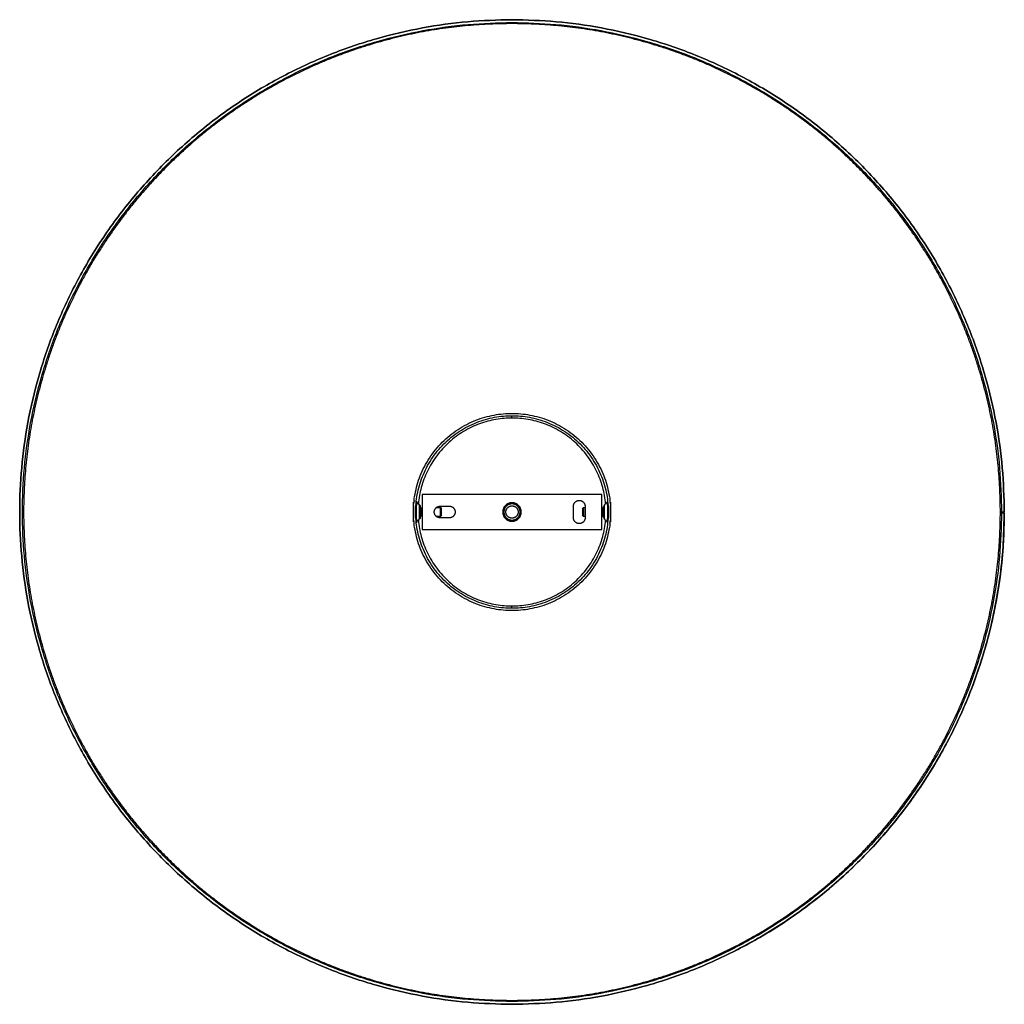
# Model space of a CAD drawing. Header units: millimetres. Extents: x 699 to 1124, y 1672 to 2097.
import ezdxf

# ---------------------------------------------------------------- set-up
doc = ezdxf.new("R2010")
doc.units = ezdxf.units.MM
doc.layers.add('Make2D$Visible$Curvas', color=7, linetype='Continuous')
doc.layers.add('Make2D$Visible$Tangentes', color=7, linetype='Continuous')

msp = doc.modelspace()

# ---------------------------------------------------------------- linework, layer by layer
at = {"layer": 'Make2D$Visible$Curvas', "color": 250, "lineweight": -3, "true_color": 0x171717}
for points in [[(952.61, 1889.25), (952.62, 1889.21), (952.62, 1889.17), (952.61, 1889.13), (952.61, 1889.1), (952.6, 1889.06), (952.59, 1889.02), (952.58, 1888.99), (952.56, 1888.95), (952.54, 1888.92), (952.52, 1888.89), (952.5, 1888.86), (952.47, 1888.83), (951.32, 1887.69)], [(941.88, 1886.23), (942.18, 1886.53), (942.88, 1886.53)], [(871.44, 1881.38), (870.29, 1880.23), (870.27, 1880.2), (870.25, 1880.17), (870.23, 1880.14), (870.21, 1880.11), (870.19, 1880.08), (870.18, 1880.04), (870.16, 1880), (870.16, 1879.97), (870.15, 1879.93), (870.15, 1879.89), (870.15, 1879.86), (870.15, 1879.82)], [(880.88, 1882.83), (880.58, 1882.53), (878.88, 1882.53)], [(942.88, 1882.53), (942.18, 1882.53), (941.88, 1882.83)], [(950.77, 1882.8), (950.25, 1882.8), (950.13, 1882.73)]]:
    msp.add_lwpolyline(points, dxfattribs=at)
at = {"layer": 'Make2D$Visible$Curvas', "color": 250, "true_color": 0x171717}
for points in [[(1123.58, 1884.53), (1122.38, 1884.53)], [(1122.38, 1884.16), (1121.88, 1884.16), (1122.38, 1884.16), (1123.58, 1884.16)]]:
    msp.add_lwpolyline(points, dxfattribs=at)
msp.add_polyline3d([(1121.88, 1884.53, 0), (1122.38, 1884.53, 0)], close=True, dxfattribs=at)
for points, knots in [([(911.38, 2096.73), (699.18, 2096.73), (699.18, 1884.53), (699.18, 1672.33), (911.38, 1672.33)], [2.283334, 2.283334, 2.283334, 3.85413, 3.85413, 5.424927, 5.424927, 5.424927]), ([(911.38, 1672.33), (699.18, 1672.33), (699.18, 1884.53), (699.18, 2096.73), (911.38, 2096.73)], [8.563029, 8.563029, 8.563029, 10.133825, 10.133825, 11.704621, 11.704621, 11.704621]), ([(911.38, 1673.53), (700.38, 1673.53), (700.38, 1884.53), (700.38, 2095.53), (911.38, 2095.53)], [-4.999851, -4.999851, -4.999851, -3.429055, -3.429055, -1.858259, -1.858259, -1.858259])]:
    msp.add_rational_spline(points, [1, 0.707106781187, 1, 0.707106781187, 1], degree=2, knots=knots, dxfattribs=at)
for points, weights in [([(1123.58, 1884.53), (1123.58, 2096.73), (911.38, 2096.73)], [1, 0.707106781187, 1]), ([(911.38, 2096.73), (1123.58, 2096.73), (1123.58, 1884.53)], [1, 0.707106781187, 1]), ([(911.38, 2095.53), (1122.38, 2095.53), (1122.38, 1884.53)], [1, 0.707106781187, 1]), ([(1122.38, 1884.16), (1122.01, 1673.53), (911.38, 1673.53)], [1, 0.707723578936, 1]), ([(911.38, 1672.33), (1123.21, 1672.33), (1123.58, 1884.16)], [1, 0.707723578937, 1]), ([(1123.58, 1884.16), (1123.21, 1672.33), (911.38, 1672.33)], [1, 0.707723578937, 1]), ([(1123.58, 1884.16), (1123.36, 1754.38), (1007.72, 1695.46)], [1, 0.798071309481, 0.875160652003]), ([(1007.72, 1695.46), (1123.36, 1754.38), (1123.58, 1884.16)], [0.875160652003, 0.798071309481, 1])]:
    msp.add_rational_spline(points, weights, degree=2, dxfattribs=at)
at = {"layer": 'Make2D$Visible$Curvas', "color": 7, "lineweight": -3, "true_color": 0xffffff}
for points, knots in [([(911.38, 2095.03), (871.23, 2095.03), (833.9, 2080.25), (793.36, 2064.21), (762.54, 2033.38), (731.71, 2002.55), (715.66, 1962.02), (700.88, 1924.68), (700.88, 1884.53), (700.88, 1844.38), (715.66, 1807.05), (731.71, 1766.51), (762.54, 1735.69), (793.36, 1704.86), (833.9, 1688.81), (871.23, 1674.03), (911.38, 1674.03)], [669.979991, 669.979991, 669.979991, 750.283034, 750.283034, 837.474989, 837.474989, 924.666944, 924.666944, 1004.969987, 1004.969987, 1085.27303, 1085.27303, 1172.464984, 1172.464984, 1259.656939, 1259.656939, 1339.959982, 1339.959982, 1339.959982]), ([(911.38, 1674.03), (951.53, 1674.03), (988.87, 1688.81), (1029.4, 1704.86), (1060.23, 1735.69), (1091.06, 1766.51), (1107.1, 1807.05), (1121.88, 1844.38), (1121.88, 1884.53), (1121.88, 1924.68), (1107.1, 1962.02), (1091.06, 2002.55), (1060.23, 2033.38), (1029.4, 2064.21), (988.87, 2080.25), (951.53, 2095.03), (911.38, 2095.03)], [0, 0, 0, 80.303043, 80.303043, 167.494998, 167.494998, 254.686953, 254.686953, 334.989996, 334.989996, 415.293038, 415.293038, 502.484993, 502.484993, 589.676948, 589.676948, 669.979991, 669.979991, 669.979991])]:
    msp.add_rational_spline(points, [1, 0.926776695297, 0.890165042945, 0.853553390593, 0.853553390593, 0.853553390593, 0.890165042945, 0.926776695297, 1, 0.926776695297, 0.890165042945, 0.853553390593, 0.853553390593, 0.853553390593, 0.890165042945, 0.926776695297, 1], degree=2, knots=knots, dxfattribs=at)
at = {"layer": 'Make2D$Visible$Curvas', "color": 250, "lineweight": -3, "true_color": 0x171717}
for points, weights, degree, knots in [([(911.38, 1842.03), (868.88, 1842.03), (868.88, 1884.53), (868.88, 1927.03), (911.38, 1927.03)], [1, 0.707106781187, 1, 0.707106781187, 1], 2, [3.141593, 3.141593, 3.141593, 4.712389, 4.712389, 6.283185, 6.283185, 6.283185]), ([(911.38, 1927.03), (953.88, 1927.03), (953.88, 1884.53), (953.88, 1842.03), (911.38, 1842.03)], [1, 0.707106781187, 1, 0.707106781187, 1], 2, [0, 0, 0, 1.570796, 1.570796, 3.141593, 3.141593, 3.141593]), ([(911.38, 1843.03), (869.88, 1843.03), (869.88, 1884.53), (869.88, 1926.03), (911.38, 1926.03)], [1, 0.707106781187, 1, 0.707106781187, 1], 2, [5.141593, 5.141593, 5.141593, 6.712389, 6.712389, 8.283185, 8.283185, 8.283185]), ([(911.38, 1926.03), (952.88, 1926.03), (952.88, 1884.53), (952.88, 1843.03), (911.38, 1843.03)], [1, 0.707106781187, 1, 0.707106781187, 1], 2, [8.283185, 8.283185, 8.283185, 9.853982, 9.853982, 11.424778, 11.424778, 11.424778]), ([(868.88, 1880.33), (868.88, 1880.33), (868.88, 1884.53), (868.88, 1888.73), (868.88, 1888.73)], [1, 0.707106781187, 1, 0.707106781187, 1], 2, [-7.283185, -7.283185, -7.283185, -5.712389, -5.712389, -4.141593, -4.141593, -4.141593]), ([(870.1, 1882.31), (870.08, 1882.56), (870.07, 1882.82), (870.05, 1883.37), (870.04, 1883.65), (870.03, 1884.23), (870.03, 1884.52), (870.03, 1884.95), (870.03, 1885.1), (870.04, 1885.38), (870.04, 1885.53), (870.06, 1885.95), (870.07, 1886.21), (870.1, 1886.73), (870.11, 1886.97), (870.15, 1887.41), (870.16, 1887.62), (870.19, 1887.89), (870.2, 1887.98), (870.21, 1888.14), (870.22, 1888.21), (870.24, 1888.41), (870.26, 1888.52), (870.28, 1888.7), (870.29, 1888.76), (870.29, 1888.82), (870.29, 1888.83), (870.29, 1888.83)], [0.999999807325, 0.999999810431, 0.999999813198, 0.999999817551, 0.999999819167, 0.999999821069, 0.999999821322, 0.999999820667, 0.999999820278, 0.999999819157, 0.999999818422, 0.999999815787, 0.999999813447, 0.999999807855, 0.999999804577, 0.999999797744, 0.999999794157, 0.999999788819, 0.999999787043, 0.999999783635, 0.999999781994, 0.999999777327, 0.999999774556, 0.999999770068, 0.999999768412, 0.999999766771, 0.999999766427, 0.999999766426], 3, [14.99970279, 14.99970279, 14.99970279, 14.99970279, 15.00064031, 15.00064031, 15.00157783, 15.00157783, 15.00251535, 15.00251535, 15.00298411, 15.00298411, 15.00345287, 15.00345287, 15.00439039, 15.00439039, 15.0053279, 15.0053279, 15.00626542, 15.00626542, 15.00673418, 15.00673418, 15.00720294, 15.00720294, 15.00814046, 15.00814046, 15.00907798, 15.00907798, 15.00972809, 15.00972809, 15.00972809, 15.00972809]), ([(953.88, 1888.73), (953.88, 1888.73), (953.88, 1884.53), (953.88, 1880.33), (953.88, 1880.33)], [1, 0.707106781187, 1, 0.707106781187, 1], 2, [-7.283185, -7.283185, -7.283185, -5.712389, -5.712389, -4.141593, -4.141593, -4.141593]), ([(871.44, 1887.69), (871.44, 1887.69), (871.44, 1884.53), (871.44, 1881.38), (871.44, 1881.38)], [1, 0.707106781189, 1, 0.707106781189, 1], 2, [1.835119, 1.835119, 1.835119, 2.335119, 2.335119, 2.835119, 2.835119, 2.835119]), ([(871.87, 1886.78), (871.87, 1886.78), (871.87, 1884.53), (871.87, 1882.28), (871.87, 1882.28)], [1, 0.707106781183, 1, 0.707106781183, 1], 2, [-6.963653, -6.963653, -6.963653, -5.392857, -5.392857, -3.822061, -3.822061, -3.822061]), ([(872.52, 1886.26), (872.52, 1886.26), (872.52, 1884.53), (872.52, 1882.8), (872.52, 1882.8)], [0.999993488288, 0.707110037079, 1, 0.707106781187, 1], 2, [-2.926991, -2.926991, -2.926991, -1.356203, -1.356203, 0.214602, 0.214602, 0.214602]), ([(880.58, 1882.53), (880.58, 1882.53), (880.58, 1884.53), (880.58, 1886.53), (880.58, 1886.53)], [1, 0.707106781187, 1, 0.707106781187, 1], 2, [-7.283185, -7.283185, -7.283185, -5.712389, -5.712389, -4.141593, -4.141593, -4.141593]), ([(880.88, 1886.23), (880.88, 1886.23), (880.88, 1884.53), (880.88, 1882.83), (880.88, 1882.83)], [1, 0.707106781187, 1, 0.707106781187, 1], 2, [-3.141593, -3.141593, -3.141593, -1.570796, -1.570796, 0, 0, 0]), ([(911.38, 1888.53), (907.38, 1888.53), (907.38, 1884.53), (907.38, 1880.53), (911.38, 1880.53)], [1, 0.707106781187, 1, 0.707106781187, 1], 2, [0, 0, 0, 1.570796, 1.570796, 3.141593, 3.141593, 3.141593]), ([(911.38, 1888.03), (907.88, 1888.03), (907.88, 1884.53), (907.88, 1881.03), (911.38, 1881.03)], [1, 0.707106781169, 1, 0.707106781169, 1], 2, [6.950258, 6.950258, 6.950258, 8.521054, 8.521054, 10.091851, 10.091851, 10.091851]), ([(911.38, 1880.53), (915.38, 1880.53), (915.38, 1884.53), (915.38, 1888.53), (911.38, 1888.53)], [1, 0.707106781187, 1, 0.707106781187, 1], 2, [-3.141593, -3.141593, -3.141593, -1.570796, -1.570796, 0, 0, 0]), ([(911.38, 1881.03), (914.88, 1881.03), (914.88, 1884.53), (914.88, 1888.03), (911.38, 1888.03)], [1, 0.707106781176, 1, 0.707106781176, 1], 2, [3.808665, 3.808665, 3.808665, 5.379462, 5.379462, 6.950258, 6.950258, 6.950258]), ([(941.88, 1882.83), (941.88, 1882.83), (941.88, 1884.53), (941.88, 1886.23), (941.88, 1886.23)], [1, 0.707106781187, 1, 0.707106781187, 1], 2, [2, 2, 2, 3.570796, 3.570796, 5.141593, 5.141593, 5.141593]), ([(942.18, 1886.53), (942.18, 1886.53), (942.18, 1884.53), (942.18, 1882.53), (942.18, 1882.53)], [1, 0.707106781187, 1, 0.707106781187, 1], 2, [-7.283185, -7.283185, -7.283185, -5.712389, -5.712389, -4.141593, -4.141593, -4.141593]), ([(950.25, 1886.26), (950.25, 1886.26), (950.25, 1884.53), (950.25, 1882.8), (950.25, 1882.8)], [1, 0.707106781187, 1, 0.707106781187, 1], 2, [-3.141593, -3.141593, -3.141593, -1.570796, -1.570796, 0, 0, 0]), ([(950.89, 1886.78), (950.89, 1886.78), (950.89, 1884.53), (950.89, 1882.28), (950.89, 1882.28)], [0.999997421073, 0.707108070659, 1, 0.70710678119, 1], 2, [1.679518, 1.679518, 1.679518, 3.250311, 3.250311, 4.82111, 4.82111, 4.82111]), ([(950.89, 1882.28), (950.89, 1882.28), (950.89, 1884.53), (950.89, 1886.78), (950.89, 1886.78)], [1, 0.707106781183, 1, 0.707106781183, 1], 2, [4.82111, 4.82111, 4.82111, 6.391907, 6.391907, 7.962703, 7.962703, 7.962703]), ([(952.47, 1880.23), (952.47, 1880.23), (952.47, 1880.24), (952.48, 1880.3), (952.49, 1880.36), (952.51, 1880.54), (952.52, 1880.65), (952.54, 1880.85), (952.55, 1880.93), (952.57, 1881.09), (952.58, 1881.18), (952.6, 1881.45), (952.62, 1881.65), (952.64, 1881.88), (952.64, 1881.89), (952.64, 1881.9)], [0.999999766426, 0.999999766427, 0.999999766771, 0.999999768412, 0.999999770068, 0.999999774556, 0.999999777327, 0.999999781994, 0.999999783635, 0.999999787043, 0.999999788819, 0.999999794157, 0.999999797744, 0.9999998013, 0.999999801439, 0.999999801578], 3, [-2.822060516, -2.822060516, -2.822060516, -2.822060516, -2.821410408, -2.821410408, -2.820472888, -2.820472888, -2.819535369, -2.819535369, -2.819066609, -2.819066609, -2.81859785, -2.81859785, -2.81766033, -2.81766033, -2.817622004, -2.817622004, -2.817622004, -2.817622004])]:
    msp.add_rational_spline(points, weights, degree=degree, knots=knots, dxfattribs=at)
for points, degree in [([(868.88, 1888.73), (869.09, 1888.73)], 1), ([(869.14, 1889.21), (869.18, 1889.52), (869.15, 1889.33), (869.09, 1888.69)], 3), ([(870.29, 1888.83), (871.44, 1887.69)], 1), ([(952.47, 1888.83), (952.47, 1888.83), (952.58, 1888.08), (952.67, 1886.75)], 3), ([(953.68, 1888.69), (953.64, 1889.13), (953.61, 1889.35), (953.61, 1889.36)], 3), ([(953.61, 1889.36), (953.61, 1889.36), (953.61, 1889.31), (953.62, 1889.21)], 3), ([(953.67, 1888.73), (953.88, 1888.73)], 1), ([(868.96, 1887.02), (868.89, 1885.92), (868.86, 1884.57), (868.9, 1883.33)], 3), ([(872, 1886.26), (872.52, 1886.26)], 1), ([(878.88, 1886.53), (880.58, 1886.53)], 1), ([(880.58, 1886.53), (880.88, 1886.23)], 1), ([(950.13, 1886.33), (950.25, 1886.26)], 1), ([(950.25, 1886.26), (950.77, 1886.26)], 1), ([(953.87, 1883.32), (953.9, 1884.57), (953.87, 1885.92), (953.81, 1887.01)], 3), ([(869.09, 1880.33), (868.88, 1880.33)], 1), ([(870.29, 1880.23), (870.29, 1880.23), (870.18, 1880.98), (870.1, 1882.31)], 3), ([(872.52, 1882.8), (872, 1882.8)], 1), ([(911.38, 1880.53), (911.38, 1881.03)], 1), ([(951.32, 1881.38), (952.47, 1880.23)], 1), ([(953.88, 1880.33), (953.68, 1880.33)], 1)]:
    msp.add_open_spline(points, degree=degree, dxfattribs=at)
for points, degree, knots in [([(870.29, 1888.83), (870.29, 1888.83), (870.19, 1888.1), (870.06, 1886.14), (870.03, 1885.36), (870.03, 1883.76), (870.06, 1882.98), (870.1, 1882.31)], 3, [11.999979, 11.999979, 11.999979, 11.999979, 12.493519, 12.493519, 12.74659, 12.74659, 12.999979, 12.999979, 12.999979, 12.999979]), ([(870.14, 1887.38), (870.15, 1887.4), (870.15, 1887.42), (870.17, 1887.64), (870.18, 1887.83), (870.22, 1888.16), (870.23, 1888.3), (870.26, 1888.54), (870.27, 1888.63), (870.29, 1888.77), (870.29, 1888.81), (870.29, 1888.83), (870.29, 1888.83), (870.29, 1888.83)], 3, [0.831419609, 0.831419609, 0.831419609, 0.831419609, 0.831503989, 0.831503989, 0.832444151, 0.832444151, 0.833384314, 0.833384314, 0.834324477, 0.834324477, 0.835264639, 0.835264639, 0.835497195, 0.835497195, 0.835497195, 0.835497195]), ([(870.15, 1889.25), (870.15, 1889.21), (870.15, 1889.17), (870.15, 1889.13), (870.16, 1889.1), (870.16, 1889.06), (870.18, 1889.02), (870.19, 1888.99), (870.21, 1888.95), (870.23, 1888.92), (870.25, 1888.89), (870.27, 1888.86), (870.29, 1888.83)], 1, [0, 0, 1, 2, 3, 4, 5, 6, 7, 8, 9, 10, 11, 11.999979, 11.999979]), ([(952.67, 1886.75), (952.63, 1887.4), (952.57, 1887.94), (952.5, 1888.65), (952.47, 1888.83), (952.47, 1888.83)], 3, [12.9999786, 12.9999786, 12.9999786, 12.9999786, 13.5000519, 13.5000519, 13.9997028, 13.9997028, 13.9997028, 13.9997028]), ([(868.9, 1885.74), (868.9, 1885.74), (868.9, 1885.74), (868.86, 1884.5), (868.89, 1883.15), (868.96, 1882.05)], 3, [0.7499752, 0.7499752, 0.7499752, 0.7499752, 0.75, 0.75, 1, 1, 1, 1]), ([(952.47, 1880.23), (952.47, 1880.23), (952.58, 1880.97), (952.71, 1882.93), (952.74, 1883.7), (952.74, 1885.3), (952.71, 1886.08), (952.67, 1886.75)], 3, [11.999979, 11.999979, 11.999979, 11.999979, 12.493519, 12.493519, 12.74659, 12.74659, 12.999979, 12.999979, 12.999979, 12.999979]), ([(953.81, 1882.05), (953.87, 1883.14), (953.9, 1884.49), (953.87, 1885.74), (953.87, 1885.74), (953.87, 1885.74)], 3, [-2, -2, -2, -2, -1.75, -1.75, -1.7499879, -1.7499879, -1.7499879, -1.7499879]), ([(869.09, 1880.38), (869.09, 1880.38), (869.09, 1880.38), (869.13, 1879.94), (869.16, 1879.71), (869.16, 1879.71)], 3, [-1.5000493, -1.5000493, -1.5000493, -1.5000493, -1.5, -1.5, -1.328932, -1.328932, -1.328932, -1.328932]), ([(870.1, 1882.31), (870.14, 1881.66), (870.19, 1881.13), (870.27, 1880.42), (870.29, 1880.23), (870.29, 1880.23)], 3, [12.9999786, 12.9999786, 12.9999786, 12.9999786, 13.5000519, 13.5000519, 13.9997028, 13.9997028, 13.9997028, 13.9997028]), ([(952.61, 1879.82), (952.62, 1879.86), (952.62, 1879.89), (952.61, 1879.93), (952.61, 1879.97), (952.6, 1880), (952.59, 1880.04), (952.58, 1880.08), (952.56, 1880.11), (952.54, 1880.14), (952.52, 1880.17), (952.5, 1880.2), (952.47, 1880.23)], 1, [0.001755, 0.001755, 1, 2, 3, 4, 5, 6, 7, 8, 9, 10, 11, 11.999979, 11.999979]), ([(953.62, 1879.85), (953.62, 1879.85), (953.62, 1879.85), (953.59, 1879.55), (953.62, 1879.73), (953.68, 1880.37), (953.68, 1880.37), (953.68, 1880.38)], 3, [0.249966, 0.249966, 0.249966, 0.249966, 0.25, 0.25, 0.5, 0.5, 0.500055, 0.500055, 0.500055, 0.500055]), ([(869.16, 1879.71), (869.16, 1879.71), (869.15, 1879.75), (869.14, 1879.85), (869.14, 1879.85), (869.14, 1879.85)], 3, [-1.328932, -1.328932, -1.328932, -1.328932, -1.25000798, -1.25000798, -1.24995324, -1.24995324, -1.24995324, -1.24995324])]:
    msp.add_open_spline(points, degree=degree, knots=knots, dxfattribs=at)
at = {"layer": 'Make2D$Visible$Curvas', "color": 9, "lineweight": -3, "true_color": 0xc8c8c8}
for points, weights in [([(874.63, 1892.03), (872.63, 1892.03), (872.63, 1892.03)], [1, 0.707106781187, 1]), ([(950.13, 1892.03), (950.13, 1892.03), (948.13, 1892.03)], [0.999999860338, 0.707106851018, 1]), ([(940.38, 1879.53), (937.88, 1879.53), (937.88, 1882.03)], [1, 0.707106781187, 1]), ([(942.88, 1882.03), (942.88, 1880.5), (941.52, 1879.8)], [1, 0.797556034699, 0.874965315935]), ([(872.63, 1877.03), (872.63, 1877.03), (874.63, 1877.03)], [1, 0.707106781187, 1]), ([(941.52, 1879.8), (940.98, 1879.53), (940.38, 1879.53)], [0.874965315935, 0.909550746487, 1]), ([(948.13, 1877.03), (950.13, 1877.03), (950.13, 1877.03)], [1, 0.707106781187, 1])]:
    msp.add_rational_spline(points, weights, degree=2, dxfattribs=at)
for points in [[(872.63, 1892.03), (872.63, 1877.03)], [(948.13, 1892.03), (874.63, 1892.03)], [(950.13, 1877.03), (950.13, 1892.03)], [(880.38, 1887.03), (884.38, 1887.03)], [(937.88, 1882.03), (937.88, 1887.03)], [(942.88, 1887.03), (942.88, 1882.03)], [(884.38, 1882.03), (880.38, 1882.03)], [(874.63, 1877.03), (948.13, 1877.03)]]:
    msp.add_open_spline(points, degree=1, dxfattribs=at)
for points, knots in [([(937.88, 1887.03), (937.88, 1889.53), (940.38, 1889.53), (942.88, 1889.53), (942.88, 1887.03)], [8.283185, 8.283185, 8.283185, 9.853982, 9.853982, 11.424778, 11.424778, 11.424778]), ([(880.38, 1882.03), (877.88, 1882.03), (877.88, 1884.53), (877.88, 1887.03), (880.38, 1887.03)], [0, 0, 0, 1.570796, 1.570796, 3.141593, 3.141593, 3.141593]), ([(884.38, 1887.03), (886.88, 1887.03), (886.88, 1884.53), (886.88, 1882.03), (884.38, 1882.03)], [4.141593, 4.141593, 4.141593, 5.712389, 5.712389, 7.283185, 7.283185, 7.283185])]:
    msp.add_rational_spline(points, [1, 0.707106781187, 1, 0.707106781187, 1], degree=2, knots=knots, dxfattribs=at)
at = {"layer": 'Make2D$Visible$Curvas', "color": 250, "lineweight": -3, "true_color": 0x171717}
for points, weights in [([(871.44, 1887.69), (871.82, 1887.31), (871.87, 1886.78)], [1, 0.942676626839, 1]), ([(871.87, 1886.27), (871.94, 1886.26), (872, 1886.26)], [0.979676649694, 0.987921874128, 1]), ([(911.38, 1888.03), (910.54, 1888.03), (909.79, 1887.65)], [1, 0.909550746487, 0.874965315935]), ([(914.5, 1886.12), (913.53, 1888.03), (911.38, 1888.03)], [0.874965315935, 0.797556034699, 1]), ([(950.77, 1886.26), (950.83, 1886.26), (950.89, 1886.27)], [1, 0.987902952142, 0.979650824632]), ([(951.32, 1887.69), (950.95, 1887.31), (950.89, 1886.78)], [1, 0.942676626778, 1]), ([(952.67, 1886.75), (952.82, 1886.84), (952.81, 1886.96)], [1, 0.918021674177, 1]), ([(871.87, 1882.28), (871.82, 1881.75), (871.44, 1881.38)], [1, 0.942676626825, 1]), ([(872, 1882.8), (871.94, 1882.8), (871.87, 1882.79)], [1, 0.987923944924, 0.979679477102]), ([(911.38, 1881.03), (912.22, 1881.03), (912.97, 1881.41)], [1, 0.909550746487, 0.874965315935]), ([(950.89, 1882.79), (950.83, 1882.8), (950.77, 1882.8)], [0.979676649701, 0.987921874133, 1]), ([(950.89, 1882.28), (950.95, 1881.75), (951.32, 1881.38)], [1, 0.942676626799, 1])]:
    msp.add_rational_spline(points, weights, degree=2, dxfattribs=at)
at = {"layer": 'Make2D$Visible$Curvas', "color": 250, "lineweight": -3, "true_color": 0x393939}
for points, weights, knots in [([(909.02, 1883.33), (908.06, 1885.22), (909.7, 1886.58), (911.74, 1888.26), (913.43, 1886.22)], [0.92583898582, 0.750665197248, 1, 0.707106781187, 1], [3.375198, 3.375198, 3.375198, 4.712389, 4.712389, 6.283185, 6.283185, 6.283185]), ([(913.74, 1885.74), (914.71, 1883.84), (913.07, 1882.49), (912.85, 1882.3), (912.59, 1882.17)], [0.92583898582, 0.750665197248, 1, 0.956441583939, 0.92583898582], [6.516791, 6.516791, 6.516791, 7.853982, 7.853982, 8.087587, 8.087587, 8.087587])]:
    msp.add_rational_spline(points, weights, degree=2, knots=knots, dxfattribs=at)
for points, weights in [([(913.43, 1886.22), (913.61, 1885.99), (913.74, 1885.74)], [1, 0.956441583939, 0.92583898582]), ([(909.34, 1882.84), (909.15, 1883.07), (909.02, 1883.33)], [1, 0.956441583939, 0.92583898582]), ([(912.59, 1882.17), (910.69, 1881.21), (909.34, 1882.84)], [0.92583898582, 0.750665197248, 1])]:
    msp.add_rational_spline(points, weights, degree=2, dxfattribs=at)
at = {"layer": 'Make2D$Visible$Curvas', "color": 250, "true_color": 0x171717}
for points in [[(1122.38, 1884.53), (1123.58, 1884.53)], [(1123.58, 1884.16), (1122.38, 1884.16)]]:
    msp.add_open_spline(points, degree=1, dxfattribs=at)
at = {"layer": 'Make2D$Visible$Tangentes', "color": 250, "lineweight": -3, "true_color": 0x171717}
for points, weights in [([(911.38, 1925.03), (874.3, 1925.03), (871.04, 1888.09)], [1, 0.72500940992, 0.966383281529]), ([(911.38, 1925.03), (911.38, 1926.03), (911.38, 1926.03)], [1, 0.707106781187, 1]), ([(951.73, 1888.09), (948.47, 1925.03), (911.38, 1925.03)], [0.966384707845, 0.725008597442, 1]), ([(870.1, 1882.31), (869.95, 1882.22), (869.95, 1882.11)], [1, 0.918021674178, 1]), ([(871.04, 1880.97), (874.3, 1844.03), (911.38, 1844.03)], [0.966384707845, 0.725008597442, 1]), ([(911.38, 1844.03), (948.47, 1844.03), (951.73, 1880.97)], [1, 0.725008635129, 0.966384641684]), ([(911.38, 1843.03), (911.38, 1843.03), (911.38, 1844.03)], [1, 0.707106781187, 1])]:
    msp.add_rational_spline(points, weights, degree=2, dxfattribs=at)
for points, weights, knots in [([(872, 1886.26), (872, 1886.26), (872, 1884.53), (872, 1882.8), (872, 1882.8)], [1, 0.707106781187, 1, 0.707106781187, 1], [0, 0, 0, 1.570796, 1.570796, 3.141593, 3.141593, 3.141593]), ([(950.77, 1882.8), (950.77, 1882.8), (950.77, 1884.53), (950.77, 1886.26), (950.77, 1886.26)], [1, 0.707106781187, 1, 0.707106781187, 1], [0, 0, 0, 1.570796, 1.570796, 3.141593, 3.141593, 3.141593]), ([(951.32, 1881.38), (951.32, 1881.38), (951.32, 1884.53), (951.32, 1887.69), (951.32, 1887.69)], [1, 0.707106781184, 1, 0.707106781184, 1], [-1, -1, -1, -0.5, -0.5, 0, 0, 0])]:
    msp.add_rational_spline(points, weights, degree=2, knots=knots, dxfattribs=at)
msp.add_open_spline([(911.38, 1888.03), (911.38, 1888.53)], degree=1, dxfattribs=at)

doc.saveas('drawing.dxf')
